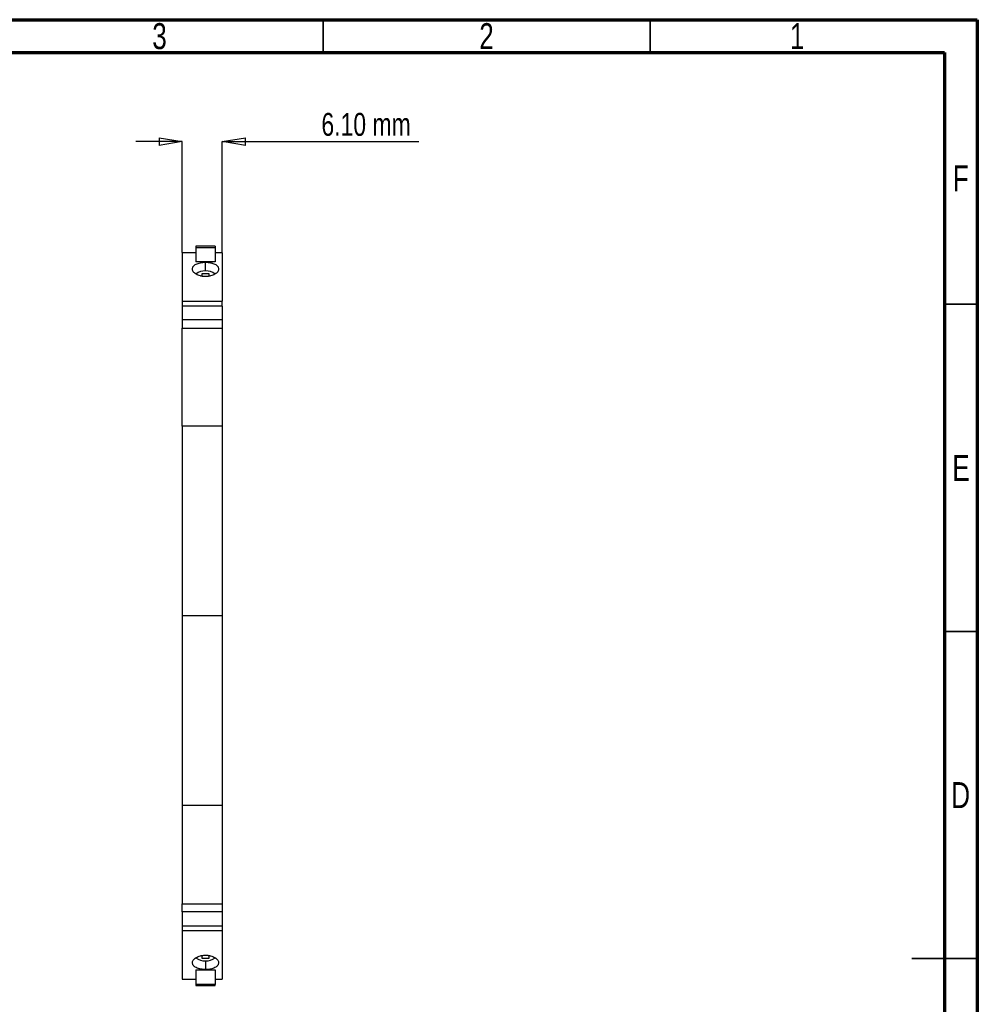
# Model space of a CAD drawing. Header units: millimetres. Extents: x 15 to 419, y 5 to 292.
# Tile 4 of 4: x 269 to 415, y 142 to 292. Entities that reach past the tile are written whole.
import ezdxf

# ---------------------------------------------------------------- set-up
doc = ezdxf.new("R2010")
doc.units = ezdxf.units.MM
doc.header["$PDSIZE"] = -1
doc.styles.add('SLDTEXTSTYLE0', font='TXT', dxfattribs={"width": 0.75})
doc.dimstyles.new('SLDDIMSTYLE0', dxfattribs={"dimtxt": 3.5, "dimasz": 3.556, "dimexe": 0, "dimexo": 0.0625, "dimgap": 0.875, "dimtad": 1, "dimrnd": 1e-09, "dimzin": 12, "dimdsep": 46, "dimtxsty": 'SLDTEXTSTYLE0', "dimblk1": 'CLOSED', "dimblk2": 'CLOSED', "dimsah": 1, "dimcen": 0.09, "dimadec": 0, "dimazin": 3, "dimtfac": 1, "dimtofl": 0, "dimtmove": 0, "dimatfit": 3, "dimldrblk": 'CLOSED', "dimfxl": 1, "dimfrac": 2, "dimtolj": 1, "dimtzin": 12, "dimarcsym": 0})

# ---------------------------------------------------------------- blocks, each defined once
blk = doc.blocks.new('_Closed')
at = {"color": 0, "linetype": 'ByBlock', "lineweight": -2}
for p, q in [((-1, 0.166667), (0, 0)), ((-1, 0.166667), (-1, -0.166667)), ((0, 0), (-1, -0.166667)), ((0, 0), (-1, 0))]:
    blk.add_line(p, q, dxfattribs=at)
blk = doc.blocks.new('*D8')
at = {"color": 0, "linetype": 'Continuous', "lineweight": -2, "transparency": 16777216}
for p, q in [((289.88, 273.37), (286.33, 273.37)), ((293.44, 256.44), (293.44, 273.37)), ((299.54, 256.44), (299.54, 273.37)), ((303.1, 273.37), (329.63, 273.37))]:
    blk.add_line(p, q, dxfattribs=at)
at = {"layer": 'Defpoints', "color": 0, "linetype": 'Continuous', "transparency": 16777216}
for p in [(299.54, 273.37), (293.44, 256.38), (299.54, 256.38)]:
    blk.add_point(p, dxfattribs=at)
at = {"color": 0, "linetype": 'Continuous', "lineweight": -2, "transparency": 16777216, "xscale": 3.556, "yscale": 3.556, "zscale": 3.556}
blk.add_blockref('_Closed', (293.44, 273.37), dxfattribs=at)
at = {"color": 0, "linetype": 'Continuous', "lineweight": -2, "transparency": 16777216, "xscale": 3.556, "yscale": 3.556, "zscale": 3.556, "rotation": 180}
blk.add_blockref('_Closed', (299.54, 273.37), dxfattribs=at)
at = {"color": 0, "linetype": 'Continuous', "lineweight": 18, "transparency": 16777216, "insert": (321.54, 277.75), "char_height": 3.5, "attachment_point": 2, "style": 'SLDTEXTSTYLE0'}
blk.add_mtext('\\A1;6.10 mm', dxfattribs=at)

msp = doc.modelspace()

# ---------------------------------------------------------------- linework, layer by layer
at = {"color": 7, "linetype": 'Continuous', "lineweight": 70}
for p, q in [((15, 292), (415, 292)), ((415, 292), (415, 5)), ((20, 287), (410, 287)), ((410, 287), (410, 10))]:
    msp.add_line(p, q, dxfattribs=at)
at = {"color": 7, "linetype": 'Continuous', "lineweight": 35}
for p, q in [((315, 287), (315, 292)), ((365, 287), (365, 292)), ((410, 248.5), (415, 248.5)), ((410, 198.5), (415, 198.5)), ((415, 148.5), (405, 148.5)), ((410, 148.5), (415, 148.5))]:
    msp.add_line(p, q, dxfattribs=at)
at = {"color": 7, "linetype": 'Continuous', "lineweight": 25}
for p, q in [((298.489, 257.371), (295.489, 257.371)), ((295.489, 257.371), (295.489, 257.193)), ((298.489, 257.371), (298.489, 257.193)), ((295.489, 256.376), (293.439, 256.376)), ((293.439, 256.376), (293.439, 248.988)), ((295.489, 257.193), (295.489, 254.989)), ((295.489, 257.193), (298.489, 257.193)), ((298.489, 257.193), (298.489, 254.989)), ((299.539, 256.376), (298.489, 256.376)), ((299.539, 256.376), (299.539, 248.988)), ((298.489, 254.989), (295.489, 254.989)), ((296.989, 253.609), (296.989, 254.93)), ((296.489, 252.778), (296.489, 253.226)), ((296.489, 253.226), (297.489, 253.226)), ((297.489, 253.226), (297.489, 252.778)), ((293.439, 248.988), (299.539, 248.988)), ((293.439, 248.988), (293.439, 248.222)), ((299.539, 248.222), (299.539, 248.988)), ((293.439, 248.222), (293.439, 246.109)), ((299.539, 248.222), (293.439, 248.222)), ((299.539, 248.222), (299.539, 246.109)), ((299.539, 246.109), (293.439, 246.109)), ((293.439, 246.109), (293.439, 244.876)), ((299.539, 246.109), (299.539, 244.876)), ((293.439, 244.876), (299.539, 244.876)), ((293.439, 229.876), (293.439, 244.876)), ((299.539, 244.876), (299.539, 229.876)), ((299.539, 229.876), (293.439, 229.876)), ((293.439, 229.876), (293.439, 200.876)), ((299.539, 229.876), (299.539, 200.876)), ((299.539, 200.876), (293.439, 200.876)), ((293.439, 200.876), (293.439, 171.876)), ((299.539, 200.876), (299.539, 171.876)), ((299.539, 171.876), (293.439, 171.876)), ((293.439, 171.876), (293.439, 156.876)), ((299.539, 171.876), (299.539, 156.876)), ((293.439, 156.876), (299.539, 156.876)), ((293.439, 155.642), (293.439, 156.876)), ((299.539, 156.876), (299.539, 155.642)), ((293.439, 155.642), (293.439, 153.529)), ((299.539, 155.642), (293.439, 155.642)), ((299.539, 155.642), (299.539, 153.529)), ((293.439, 153.529), (299.539, 153.529)), ((293.439, 153.529), (293.439, 152.763)), ((299.539, 153.529), (299.539, 152.763)), ((299.539, 152.763), (293.439, 152.763)), ((293.439, 152.763), (293.439, 145.376)), ((299.539, 152.763), (299.539, 145.376)), ((296.489, 148.525), (296.489, 148.973)), ((297.489, 148.525), (296.489, 148.525)), ((296.989, 148.142), (296.989, 146.821)), ((297.489, 148.973), (297.489, 148.525)), ((295.489, 146.762), (298.489, 146.762)), ((295.489, 146.762), (295.489, 144.559)), ((298.489, 146.762), (298.489, 144.559)), ((293.439, 145.376), (295.489, 145.376)), ((298.489, 144.559), (295.489, 144.559)), ((295.489, 144.559), (295.489, 144.38)), ((298.489, 145.376), (299.539, 145.376)), ((298.489, 144.38), (298.489, 144.559)), ((295.489, 144.38), (298.489, 144.38))]:
    msp.add_line(p, q, dxfattribs=at)
for centre, radius, start, end in [((296.945, 251.303), 2.306, 88.89089, 127.94349), ((297.027, 251.284), 2.326, 52.23024, 90.93655), ((296.951, 150.468), 2.326, 232.23024, 270.93655), ((297.034, 150.448), 2.306, 268.89089, 307.94349)]:
    msp.add_arc(centre, radius, start, end, dxfattribs=at)
for points, knots in [([(296.989, 252.734), (296.944, 252.735), (296.854, 252.736), (296.72, 252.744), (296.588, 252.758), (296.457, 252.777), (296.329, 252.802), (296.121, 252.851), (295.845, 252.942), (295.541, 253.098), (295.295, 253.282), (295.116, 253.484), (295.009, 253.696), (294.977, 253.91), (295.017, 254.117), (295.13, 254.311), (295.309, 254.487), (295.554, 254.64), (295.852, 254.765), (296.164, 254.848), (296.457, 254.898), (296.721, 254.925), (296.9, 254.928), (296.989, 254.93)], [0, 0, 0, 0, 0.02103, 0.0418651, 0.0626055, 0.0833524, 0.1042072, 0.1252697, 0.1875737, 0.2502062, 0.3126382, 0.3751188, 0.437347, 0.5000889, 0.5625201, 0.6250468, 0.6877897, 0.7499345, 0.8128897, 0.8748088, 0.9169149, 0.9583486, 1, 1, 1, 1]), ([(296.989, 254.93), (297.034, 254.93), (297.124, 254.929), (297.257, 254.922), (297.389, 254.911), (297.519, 254.896), (297.647, 254.877), (297.793, 254.85), (297.952, 254.812), (298.176, 254.744), (298.426, 254.639), (298.67, 254.487), (298.849, 254.311), (298.961, 254.116), (299.001, 253.909), (298.969, 253.696), (298.862, 253.484), (298.685, 253.281), (298.438, 253.098), (298.134, 252.943), (297.819, 252.838), (297.524, 252.775), (297.259, 252.741), (297.079, 252.736), (296.989, 252.734)], [0, 0, 0, 0, 0.0209156, 0.0416666, 0.0623641, 0.0831198, 0.1040449, 0.1252476, 0.156319, 0.187813, 0.2502659, 0.3124297, 0.3752069, 0.4376787, 0.5000698, 0.5627208, 0.6248747, 0.6875679, 0.7497422, 0.8123945, 0.8747333, 0.9166464, 0.9581316, 1, 1, 1, 1]), ([(296.989, 146.821), (296.944, 146.822), (296.855, 146.822), (296.721, 146.829), (296.589, 146.84), (296.459, 146.855), (296.331, 146.874), (296.186, 146.902), (296.026, 146.939), (295.802, 147.007), (295.552, 147.112), (295.309, 147.264), (295.13, 147.44), (295.017, 147.635), (294.977, 147.842), (295.009, 148.055), (295.117, 148.267), (295.294, 148.47), (295.541, 148.653), (295.844, 148.808), (296.159, 148.913), (296.455, 148.976), (296.72, 149.011), (296.899, 149.015), (296.989, 149.017)], [0, 0, 0, 0, 0.02091558, 0.04166659, 0.06236405, 0.08311985, 0.10404493, 0.12524758, 0.15631896, 0.18781298, 0.25026593, 0.31242972, 0.37520694, 0.43767869, 0.50006976, 0.56272082, 0.62487474, 0.68756788, 0.74974217, 0.81239454, 0.87473327, 0.91664636, 0.95813155, 1, 1, 1, 1]), ([(296.989, 149.017), (297.035, 149.016), (297.125, 149.015), (297.259, 149.007), (297.391, 148.993), (297.521, 148.974), (297.65, 148.949), (297.858, 148.9), (298.134, 148.809), (298.438, 148.653), (298.684, 148.469), (298.862, 148.267), (298.969, 148.055), (299.001, 147.842), (298.961, 147.634), (298.848, 147.44), (298.669, 147.264), (298.425, 147.111), (298.126, 146.986), (297.815, 146.903), (297.522, 146.853), (297.258, 146.826), (297.079, 146.823), (296.989, 146.821)], [0, 0, 0, 0, 0.02103, 0.0418651, 0.0626055, 0.0833524, 0.1042072, 0.1252697, 0.1875737, 0.2502062, 0.3126382, 0.3751188, 0.437347, 0.5000889, 0.5625201, 0.6250468, 0.6877897, 0.7499345, 0.8128897, 0.8748088, 0.9169149, 0.9583486, 1, 1, 1, 1])]:
    msp.add_open_spline(points, degree=3, knots=knots, dxfattribs=at)

# ---------------------------------------------------------------- texts
at = {"color": 7, "linetype": 'Continuous', "lineweight": 0, "char_height": 3.969, "attachment_point": 2, "style": 'SLDTEXTSTYLE0'}
for s, insert in [('3', (289.96, 291.471)), ('2', (339.96, 291.471)), ('1', (387.46, 291.471)), ('F', (412.458, 269.721)), ('E', (412.508, 225.471)), ('D', (412.453, 175.471))]:
    msp.add_mtext(s, dxfattribs=dict(at, insert=insert))

# ---------------------------------------------------------------- dimensions: what is measured, and where the dimension line sits
at = {"color": 7, "linetype": 'Continuous', "lineweight": 18}
dim = msp.add_linear_dim(base=(299.539, 273.371), p1=(293.439, 256.376), p2=(299.539, 256.376), dimstyle='SLDDIMSTYLE0', override={"dimzin": 4, "dimpost": ' mm'}, dxfattribs=at)
dim.commit()
dim.dimension.update_dxf_attribs({"geometry": '*D8', "text_midpoint": (321.539, 273.371), "dimtype": 160})

doc.saveas('drawing.dxf')
